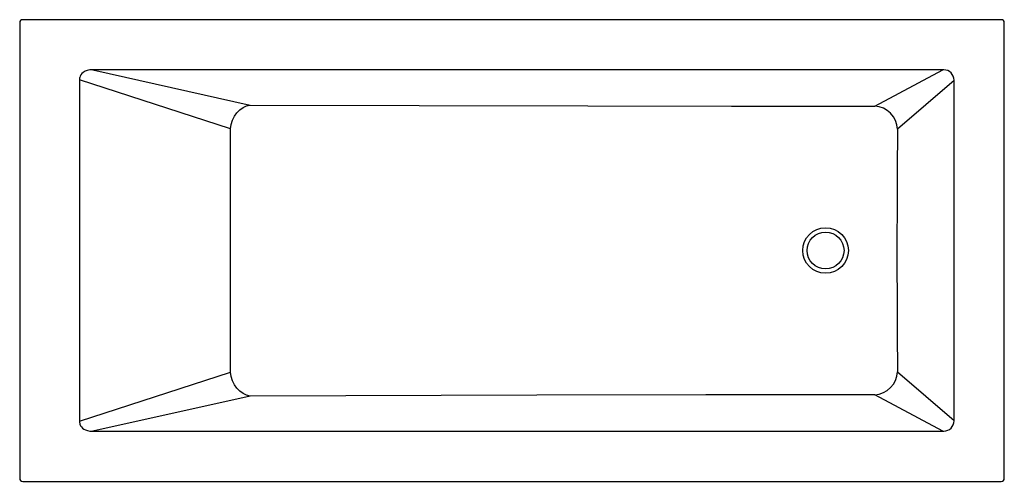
# Model space of a CAD drawing. Header units: millimetres. Extents: x 5340.95 to 5342.55, y 4253.95 to 4254.71.
import ezdxf

# ---------------------------------------------------------------- set-up
doc = ezdxf.new("R2010")
doc.units = ezdxf.units.MM
doc.layers.add('SANINDUSA', color=3, linetype='Continuous')

msp = doc.modelspace()

# ---------------------------------------------------------------- linework, layer by layer
at = {"layer": 'SANINDUSA'}
for p, q in [((5342.5416, 4254.7062), (5340.9502, 4254.7062)), ((5340.9452, 4254.7012), (5340.9452, 4253.9598)), ((5342.5466, 4253.9598), (5342.5466, 4254.7012)), ((5342.4465, 4254.6248), (5341.0644, 4254.6248)), ((5341.0644, 4254.6248), (5341.3201, 4254.5673)), ((5342.336, 4254.5655), (5342.4465, 4254.6248)), ((5341.0424, 4254.6084), (5341.0424, 4254.0526)), ((5341.2881, 4254.5286), (5341.0424, 4254.6084)), ((5342.4649, 4254.6071), (5342.3728, 4254.5278)), ((5342.4649, 4254.054), (5342.4649, 4254.6071)), ((5341.0424, 4254.0526), (5341.2881, 4254.1325)), ((5342.3728, 4254.1333), (5342.4649, 4254.054)), ((5341.3201, 4254.0937), (5341.0644, 4254.0362)), ((5342.4465, 4254.0362), (5342.336, 4254.0956)), ((5341.0644, 4254.0362), (5342.4465, 4254.0362)), ((5340.9502, 4253.9548), (5342.5416, 4253.9548))]:
    msp.add_line(p, q, dxfattribs=at)
for points in [[(5341.0591, 4254.6245), (5341.0547, 4254.6235), (5341.0515, 4254.6222), (5341.0485, 4254.6204), (5341.0464, 4254.6186), (5341.0446, 4254.6164), (5341.0435, 4254.6144), (5341.0428, 4254.6122), (5341.0426, 4254.6113), (5341.0424, 4254.6093)], [(5341.0424, 4254.6093), (5341.0424, 4254.6089), (5341.0424, 4254.6084), (5341.0424, 4254.6084)], [(5341.2881, 4254.5286), (5341.2892, 4254.5357), (5341.2913, 4254.5426), (5341.2944, 4254.549), (5341.2984, 4254.5547), (5341.3032, 4254.5596), (5341.3085, 4254.5633), (5341.3142, 4254.566), (5341.3201, 4254.5673)], [(5341.3201, 4254.5673), (5341.5948, 4254.5667), (5341.8695, 4254.5661), (5342.1027, 4254.5656), (5342.161, 4254.5654), (5342.2193, 4254.5653), (5342.2582, 4254.5653), (5342.2971, 4254.5653), (5342.336, 4254.5655)], [(5341.2881, 4254.1325), (5341.2881, 4254.1668), (5341.2881, 4254.2012), (5341.2881, 4254.2355), (5341.2881, 4254.2698), (5341.2881, 4254.313), (5341.2881, 4254.3561), (5341.2881, 4254.3992), (5341.2881, 4254.4423), (5341.2881, 4254.4639), (5341.2881, 4254.4855), (5341.2881, 4254.5286)], [(5342.3728, 4254.5278), (5342.3724, 4254.4591), (5342.3721, 4254.3905), (5342.372, 4254.3583), (5342.372, 4254.3262), (5342.372, 4254.294), (5342.3721, 4254.2619), (5342.3725, 4254.1976), (5342.3728, 4254.1333)], [(5341.3201, 4254.0937), (5341.3142, 4254.0951), (5341.3085, 4254.0977), (5341.3032, 4254.1015), (5341.2984, 4254.1063), (5341.2944, 4254.1121), (5341.2913, 4254.1185), (5341.2892, 4254.1254), (5341.2881, 4254.1325)], [(5342.336, 4254.0956), (5342.2902, 4254.0957), (5342.2444, 4254.0957), (5342.1986, 4254.0957), (5342.1298, 4254.0955), (5342.0611, 4254.0954), (5341.7864, 4254.0948), (5341.3201, 4254.0937)], [(5341.0424, 4254.0518), (5341.0431, 4254.0476), (5341.0442, 4254.0454), (5341.0457, 4254.0433), (5341.0475, 4254.0414), (5341.0497, 4254.0398), (5341.0524, 4254.0384), (5341.0553, 4254.0374), (5341.0591, 4254.0366)], [(5342.4649, 4254.0532), (5342.4649, 4254.0536), (5342.4649, 4254.054), (5342.4649, 4254.054)]]:
    msp.add_lwpolyline(points, dxfattribs=at)
for radius in [0.0371, 0.03]:
    msp.add_circle((5342.2559, 4254.3305), radius, dxfattribs=at)
for centre, radius, start, end in [((5340.9502, 4254.7012), 0.005, 89.997, 180.003), ((5342.5416, 4254.7012), 0.005, 359.997, 90.003), ((5341.0637, 4254.5926), 0.0322, 88.7775, 98.2919), ((5342.4468, 4254.6044), 0.0204, 85.9061, 90.7398), ((5342.4475, 4254.6073), 0.0175, 1.7001, 87.3494), ((5342.4465, 4254.6073), 0.0184, 359.1801, 1.5528), ((5342.3336, 4254.5263), 0.0393, 2.2585, 86.5407), ((5342.3336, 4254.1348), 0.0393, 273.4594, 357.7415), ((5341.0564, 4254.0522), 0.0141, 178.4035, 181.8021), ((5342.4475, 4254.0537), 0.0174, 272.4863, 358.4642), ((5341.0637, 4254.0686), 0.0324, 261.7272, 271.2035), ((5342.4468, 4254.0566), 0.0204, 269.2583, 274.0958), ((5340.9502, 4253.9598), 0.005, 179.997, 270.003), ((5342.5416, 4253.9598), 0.005, 269.997, 0.003)]:
    msp.add_arc(centre, radius, start, end, dxfattribs=at)

doc.saveas('drawing.dxf')
